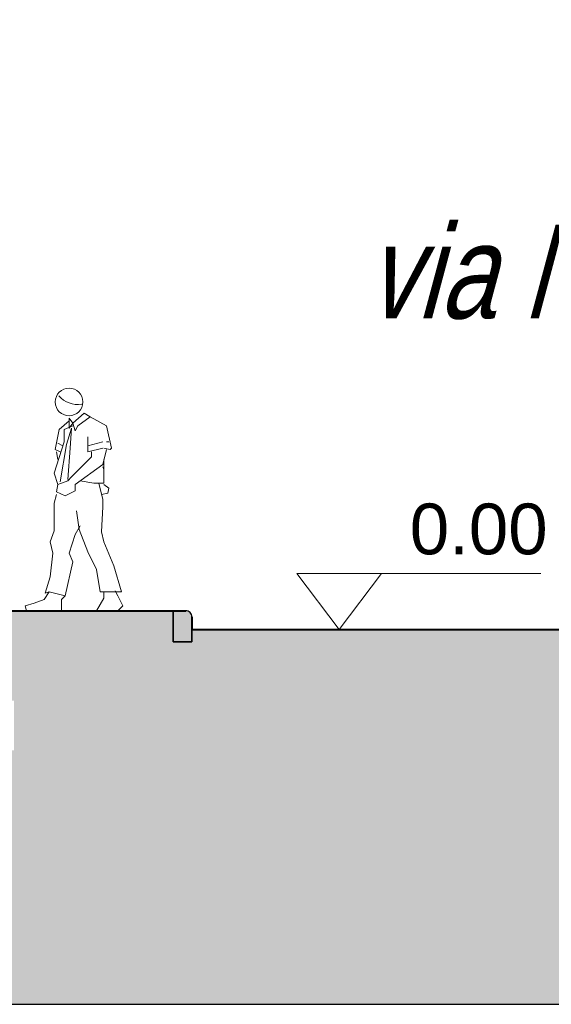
# Model space of a CAD drawing. Extents: x 828590 to 927090, y -1046596 to -975596.
# Tile 7 of 13: x 910252 to 914510, y -1008242 to -1000362. Entities that reach past the tile are written whole.
import ezdxf

# ---------------------------------------------------------------- set-up
doc = ezdxf.new("R2010")
doc.units = 0
doc.header["$LTSCALE"] = 250
doc.layers.get('0').update_dxf_attribs({"linetype": 'CONTINUOUS'})
for name, color, linetype, lineweight in [('ACQUE', 7, 'CONTINUOUS', 18), ('Arredi', 7, 'CONTINUOUS', 15), ('linea di terra', 7, 'CONTINUOUS', 40), ('linee di prospetto', 7, 'CONTINUOUS', 18), ('MURI', 7, 'CONTINUOUS', 30), ('SCRITTE', 7, 'CONTINUOUS', 30)]:
    doc.layers.add(name, color=color, linetype=linetype, lineweight=lineweight)
doc.styles.add('CADWORK6', font='UNIVERS')
doc.styles.get("Standard").update_dxf_attribs({"font": 'MONOTXT'})

# ---------------------------------------------------------------- blocks, each defined once
blk = doc.blocks.new('UOMO_1')
at = {"linetype": 'ByBlock'}
for p, q in [((90, 1500), (180, 1580)), ((180, 1580), (230, 1550)), ((60, 1520), (-20, 1450)), ((60, 1540), (90, 1500)), ((60, 1460), (60, 1540)), ((90, 1500), (60, 1460)), ((110, 1440), (90, 1500)), ((230, 1550), (130, 1480)), ((230, 1550), (360, 1480)), ((-20, 1450), (-50, 1290)), ((90, 1480), (20, 1450)), ((20, 1450), (20, 1350)), ((80, 1460), (40, 1330)), ((80, 1460), (70, 1300)), ((130, 1480), (110, 1440)), ((360, 1480), (400, 1300)), ((20, 1350), (-60, 1100)), ((-30, 1340), (10, 1320)), ((210, 1270), (210, 1390)), ((210, 1320), (330, 1350)), ((360, 1350), (380, 1350)), ((-50, 1290), (-10, 1270)), ((-40, 1270), (-30, 1210)), ((40, 1330), (-10, 1030)), ((70, 1300), (50, 1050)), ((330, 1300), (210, 1270)), ((240, 1270), (240, 1230)), ((330, 1170), (360, 1290)), ((390, 1290), (340, 1300)), ((400, 1300), (390, 1290)), ((240, 1230), (80, 1070)), ((340, 1210), (340, 1020)), ((110, 1010), (330, 1170)), ((330, 1150), (340, 1130)), ((-60, 1100), (-30, 1010)), ((50, 1040), (-30, 1010)), ((80, 1070), (50, 1040)), ((260, 1020), (150, 1040)), ((-30, 1010), (-40, 950)), ((-40, 950), (30, 920)), ((30, 920), (110, 960)), ((110, 960), (110, 1010)), ((340, 1020), (260, 1020)), ((330, 890), (300, 1020)), ((340, 1010), (380, 980)), ((380, 980), (370, 940)), ((-40, 930), (-60, 860)), ((370, 940), (320, 930)), ((330, 830), (330, 890)), ((-60, 860), (-60, 640)), ((120, 800), (140, 650)), ((320, 630), (330, 830)), ((-60, 640), (-90, 550)), ((110, 610), (150, 680)), ((140, 650), (210, 470)), ((60, 460), (110, 610)), ((340, 550), (320, 630)), ((-90, 550), (-70, 460)), ((420, 360), (340, 550)), ((-70, 460), (-90, 270)), ((90, 390), (60, 460)), ((210, 470), (280, 330)), ((30, 120), (90, 390)), ((280, 330), (310, 150)), ((480, 150), (420, 360)), ((-90, 270), (-130, 140)), ((450, 120), (430, 160)), ((-140, 90), (-220, 60)), ((-100, 150), (-140, 90)), ((-130, 140), (-100, 150)), ((-100, 150), (30, 120)), ((0, 90), (30, 120)), ((0, 0), (0, 90)), ((340, 100), (280, 0)), ((310, 150), (480, 150)), ((340, 150), (340, 100)), ((490, 40), (450, 120)), ((-220, 60), (-290, 40)), ((-290, 40), (-280, 0)), ((-280, 0), (0, 0)), ((280, 0), (450, 0)), ((450, 0), (490, 40))]:
    blk.add_line(p, q, dxfattribs=at)
blk.add_circle((60, 1670), 110, dxfattribs=at)
blk.add_arc((130, 1850), 200, 221, 279, dxfattribs=at)
blk = doc.blocks.new('A$C046A0E91_1')
at = {"linetype": 'Continuous'}
for p, q in [((-150, -200), (-150, 50)), ((-50, 50), (-150, 50)), ((0, -200), (0, 0)), ((-150, -200), (0, -200))]:
    blk.add_line(p, q, dxfattribs=at)
blk.add_arc((-50, 0), 50, 0.00013, 90.00013, dxfattribs=at)

msp = doc.modelspace()

# ---------------------------------------------------------------- hatches: boundary and pattern name
at = {"layer": 'linee di prospetto', "linetype": 'Continuous'}
msp.add_hatch(color=36, dxfattribs=at).paths.add_polyline_path([(830449.2, -1008241.7), (925189.5, -1008241.7), (925189.5, -1005090.4), (920424.4, -1005090.4), (920424.4, -1005241.7), (915178, -1005241.7), (911631.6, -1005241.7), (911631.6, -1005341.7), (911481.6, -1005341.7), (911481.6, -1005091.7), (910131.6, -1005091.7), (910131.6, -1005810.5), (910206.6, -1005810.5), (910206.6, -1006210.5), (909806.6, -1006210.5), (909806.6, -1005810.5), (909881.6, -1005810.5), (909881.6, -1005099), (902631.6, -1004907.4), (902631.6, -1006491.7), (903021.4, -1006491.7), (903021.4, -1006991.7), (892241.8, -1006991.7), (892241.8, -1006491.7), (892631.6, -1006491.7), (892631.6, -1004643.1), (843392.8, -1003341.7), (843392.8, -1001387.9), (839392.8, -1000362.3), (830449.2, -1000362.3)])
at = {"layer": 'MURI', "linetype": 'Continuous'}
msp.add_hatch(color=9, dxfattribs=at).paths.add_polyline_path([(911631.6, -1005141.7, 0.414214), (911581.6, -1005091.7), (911481.6, -1005091.7), (911481.6, -1005341.7), (911631.6, -1005341.7)])

# ---------------------------------------------------------------- linework, layer by layer
at = {"layer": 'linea di terra', "linetype": 'Continuous'}
for p, q in [((910131.6, -1005091.7), (911581.8, -1005091.7)), ((911631.6, -1005141.6), (911631.6, -1005241.7)), ((911631.6, -1005241.7), (920224.4, -1005241.7))]:
    msp.add_line(p, q, dxfattribs=at)
at = {"layer": 'linee di prospetto', "linetype": 'Continuous'}
for p, q in [((912811.2, -1005241.7), (912471.9, -1004794)), ((912471.9, -1004794), (914425.4, -1004794)), ((912811.2, -1005241.7), (913150.6, -1004794))]:
    msp.add_line(p, q, dxfattribs=at)
at = {"layer": 'linee di prospetto', "color": 36, "linetype": 'Continuous', "lineweight": -3}
msp.add_lwpolyline([(830449.2, -1008241.7), (925189.5, -1008241.7), (925189.5, -1005090.4), (920424.4, -1005090.4), (920424.4, -1005241.7), (915178, -1005241.7), (911631.6, -1005241.7), (911631.6, -1005341.7), (911481.6, -1005341.7), (911481.6, -1005091.7), (910131.6, -1005091.7)], dxfattribs=at)
at = {"layer": 'MURI', "color": 7, "linetype": 'Continuous', "lineweight": -3}
msp.add_lwpolyline([(911631.6, -1005141.7, 0.414214), (911581.6, -1005091.7), (911481.6, -1005091.7), (911481.6, -1005341.7), (911631.6, -1005341.7)], format="xyb", close=True, dxfattribs=at)

# ---------------------------------------------------------------- block references
at = {"layer": 'ACQUE', "linetype": 'Continuous'}
msp.add_blockref('A$C046A0E91_1', (911631.6, -1005141.7), dxfattribs=at)
at = {"layer": 'Arredi', "linetype": 'Continuous'}
msp.add_blockref('UOMO_1', (910587.2, -1005091.7), dxfattribs=at)

# ---------------------------------------------------------------- texts
at = {"layer": 'SCRITTE', "color": 7, "lineweight": 18, "style": 'CADWORK6', "oblique": 15, "width": 0.8}
msp.add_text('via Marina', height=750, dxfattribs=at).set_placement((913029.2, -1002753.4))
at = {"layer": 'SCRITTE', "color": 0, "insert": (913376.5, -1004234.4), "char_height": 400, "width": 39994, "attachment_point": 1}
msp.add_mtext('\\fArial|b0|i0|c0|p18;\\H406.25;\\W1;\\C0;0.00', dxfattribs=at)

doc.saveas('drawing.dxf')
